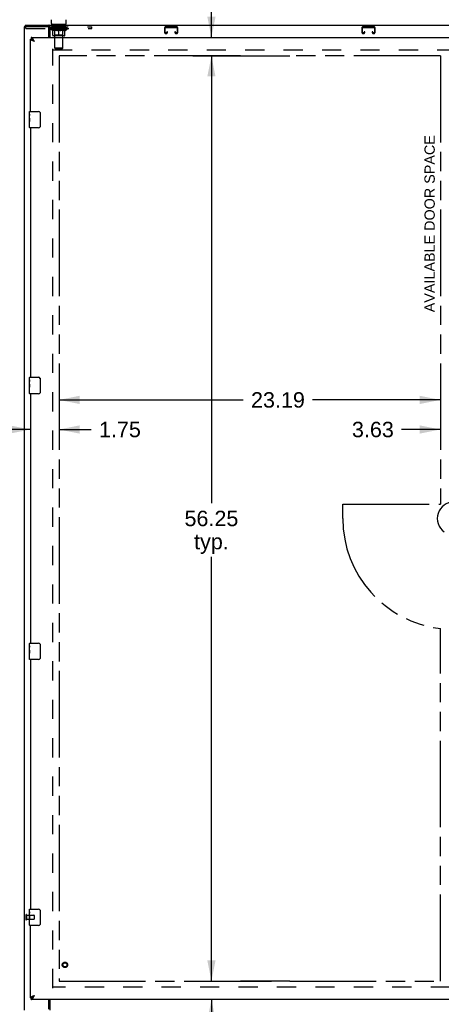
# Model space of a CAD drawing. Header units: inches. Extents: x 0 to 212, y 0 to 138.
# Tile 7 of 33: x 36 to 61, y 46 to 106. Entities that reach past the tile are written whole.
import ezdxf

# ---------------------------------------------------------------- set-up
doc = ezdxf.new("R2010")
doc.units = ezdxf.units.IN
doc.header["$LTSCALE"] = 11.6875
doc.header["$MEASUREMENT"] = 0
doc.linetypes.add('HIDDEN', pattern=[0.2, 0.1, -0.1])
doc.linetypes.add('PHANTOM', pattern=[0.8, 0.45, -0.05, 0.1, -0.05, 0.1, -0.05])
doc.layers.get('0').update_dxf_attribs({"linetype": 'CONTINUOUS'})
for name, color, linetype in [('02___PRT_ALL_AXES', 7, 'CONTINUOUS'), ('AVAILABLE_DOOR_SPACE', 7, 'CONTINUOUS'), ('DEFAULT_2', 8, 'HIDDEN'), ('DIMENSIONS', 7, 'CONTINUOUS')]:
    doc.layers.add(name, color=color, linetype=linetype)
doc.styles.get("Standard").update_dxf_attribs({"font": 'arial.ttf'})
doc.dimstyles.new('DIMSTYLE_1', dxfattribs={"dimtxt": 0.9375, "dimasz": 1.25, "dimexe": 0.09, "dimexo": 0.07, "dimgap": 0.0375, "dimtad": 0, "dimtih": 1, "dimtoh": 1, "dimzin": 4, "dimdsep": 46, "dimtxsty": 'Standard', "dimblk": '_FILLED', "dimblk1": '_FILLED', "dimblk2": '_FILLED', "dimcen": 0.09, "dimazin": 1, "dimtfac": 1, "dimtdec": 3, "dimtofl": 0, "dimtmove": 0, "dimatfit": 3, "dimldrblk": '_FILLED', "dimfxl": 0, "dimtolj": 1, "dimtzin": 4, "dimarcsym": 0})

# ---------------------------------------------------------------- blocks, each defined once
blk = doc.blocks.new('_FILLED')
at = {"color": 0, "linetype": 'ByBlock'}
blk.add_solid([(0, 0), (-1, 0.2), (-1, -0.2)], dxfattribs=at)
blk = doc.blocks.new('*D9')
at = {"layer": 'DIMENSIONS', "color": 2, "linetype": 'Continuous'}
for p, q in [((47.353, 47.553), (47.353, 50.053)), ((46.228, 47.553), (51.004, 47.553)), ((48.478, 46.428), (45.004, 46.428)), ((47.353, 46.428), (47.353, 44.186)), ((47.353, 44.186), (48.447, 44.186))]:
    blk.add_line(p, q, dxfattribs=at)
at = {"layer": 'DIMENSIONS', "color": 2, "linetype": 'Continuous', "xscale": 1.25, "yscale": 1.25, "zscale": 1.25}
for p, rotation in [((47.353, 47.553), 270), ((47.353, 46.428), 90)]:
    blk.add_blockref('_FILLED', p, dxfattribs=dict(at, rotation=rotation))
at = {"layer": 'DIMENSIONS', "color": 2, "linetype": 'Continuous', "insert": (48.915, 44.655), "char_height": 0.9375, "width": 2.54763, "attachment_point": 1, "line_spacing_factor": 0.9}
blk.add_mtext('1.13', dxfattribs=at)
blk = doc.blocks.new('*D13')
at = {"layer": 'DIMENSIONS', "color": 2, "linetype": 'Continuous'}
for p, q in [((47.353, 104.928), (47.353, 107.485)), ((47.353, 107.485), (48.447, 107.485)), ((46.228, 104.928), (50.994, 104.928)), ((46.228, 103.803), (50.994, 103.803)), ((47.353, 103.803), (47.353, 101.303))]:
    blk.add_line(p, q, dxfattribs=at)
at = {"layer": 'DIMENSIONS', "color": 2, "linetype": 'Continuous', "xscale": 1.25, "yscale": 1.25, "zscale": 1.25}
for p, rotation in [((47.353, 104.928), 270), ((47.353, 103.803), 90)]:
    blk.add_blockref('_FILLED', p, dxfattribs=dict(at, rotation=rotation))
at = {"layer": 'DIMENSIONS', "color": 2, "linetype": 'Continuous', "insert": (48.915, 107.954), "char_height": 0.9375, "width": 2.54763, "attachment_point": 1, "line_spacing_factor": 0.9}
blk.add_mtext('1.13', dxfattribs=at)
blk = doc.blocks.new('*D14')
at = {"layer": 'DIMENSIONS', "color": 2, "linetype": 'Continuous'}
for p, q in [((48.478, 103.803), (46.209, 103.803)), ((47.353, 103.803), (47.353, 76.616)), ((47.353, 47.553), (47.353, 73.334)), ((46.228, 47.553), (49.241, 47.553))]:
    blk.add_line(p, q, dxfattribs=at)
at = {"layer": 'DIMENSIONS', "color": 2, "linetype": 'Continuous', "xscale": 1.25, "yscale": 1.25, "zscale": 1.25}
for p, rotation in [((47.353, 103.803), 90), ((47.353, 47.553), 270)]:
    blk.add_blockref('_FILLED', p, dxfattribs=dict(at, rotation=rotation))
at = {"layer": 'DIMENSIONS', "color": 2, "linetype": 'Continuous', "insert": (47.353, 76.147), "char_height": 0.9375, "width": 3.27602, "attachment_point": 2, "line_spacing_factor": 0.9}
blk.add_mtext('56.25\\Ptyp.', dxfattribs=at)
blk = doc.blocks.new('*D15')
at = {"layer": 'DIMENSIONS', "color": 2, "linetype": 'Continuous'}
for p, q in [((38.09, 82.886), (49.292, 82.886)), ((61.277, 82.886), (53.505, 82.886))]:
    blk.add_line(p, q, dxfattribs=at)
at = {"layer": 'DIMENSIONS', "color": 2, "linetype": 'Continuous', "xscale": 1.25, "yscale": 1.25, "zscale": 1.25, "rotation": 180}
blk.add_blockref('_FILLED', (38.09, 82.886), dxfattribs=at)
at = {"layer": 'DIMENSIONS', "color": 2, "linetype": 'Continuous', "xscale": 1.25, "yscale": 1.25, "zscale": 1.25}
blk.add_blockref('_FILLED', (61.277, 82.886), dxfattribs=at)
at = {"layer": 'DIMENSIONS', "color": 2, "linetype": 'Continuous', "insert": (51.398, 83.355), "char_height": 0.9375, "width": 3.27602, "attachment_point": 2, "line_spacing_factor": 0.9}
blk.add_mtext('23.19', dxfattribs=at)
blk = doc.blocks.new('*D16')
at = {"layer": 'DIMENSIONS', "color": 2, "linetype": 'Continuous'}
for p, q in [((36.34, 81.086), (33.84, 81.086)), ((38.09, 81.086), (40.044, 81.086))]:
    blk.add_line(p, q, dxfattribs=at)
at = {"layer": 'DIMENSIONS', "color": 2, "linetype": 'Continuous', "xscale": 1.25, "yscale": 1.25, "zscale": 1.25}
blk.add_blockref('_FILLED', (36.34, 81.086), dxfattribs=at)
at = {"layer": 'DIMENSIONS', "color": 2, "linetype": 'Continuous', "xscale": 1.25, "yscale": 1.25, "zscale": 1.25, "rotation": 180}
blk.add_blockref('_FILLED', (38.09, 81.086), dxfattribs=at)
at = {"layer": 'DIMENSIONS', "color": 2, "linetype": 'Continuous', "insert": (40.513, 81.555), "char_height": 0.9375, "width": 2.54763, "attachment_point": 1, "line_spacing_factor": 0.9}
blk.add_mtext('1.75', dxfattribs=at)
blk = doc.blocks.new('*D17')
at = {"layer": 'DIMENSIONS', "color": 2, "linetype": 'Continuous'}
for p, q in [((61.277, 81.086), (58.916, 81.086)), ((64.902, 81.086), (67.402, 81.086))]:
    blk.add_line(p, q, dxfattribs=at)
at = {"layer": 'DIMENSIONS', "color": 2, "linetype": 'Continuous', "xscale": 1.25, "yscale": 1.25, "zscale": 1.25}
blk.add_blockref('_FILLED', (61.277, 81.086), dxfattribs=at)
at = {"layer": 'DIMENSIONS', "color": 2, "linetype": 'Continuous', "xscale": 1.25, "yscale": 1.25, "zscale": 1.25, "rotation": 180}
blk.add_blockref('_FILLED', (64.902, 81.086), dxfattribs=at)
at = {"layer": 'DIMENSIONS', "color": 2, "linetype": 'Continuous', "insert": (58.447, 81.555), "char_height": 0.9375, "width": 2.54763, "attachment_point": 3, "line_spacing_factor": 0.9}
blk.add_mtext('3.63', dxfattribs=at)

msp = doc.modelspace()

# ---------------------------------------------------------------- linework, layer by layer
at = {"color": 7, "linetype": 'Continuous'}
for p, q in [((37.617, 105.768), (37.617, 106.004)), ((38.521, 105.768), (38.521, 106.004)), ((36.017, 105.678), (36.017, 105.574)), ((36.017, 105.678), (96.913, 105.678)), ((37.464, 105.47), (37.517, 105.47)), ((37.472, 105.574), (37.472, 105.678)), ((37.517, 105.581), (37.517, 104.928)), ((37.631, 105.708), (37.631, 105.678)), ((38.506, 105.708), (37.631, 105.708)), ((38.506, 105.708), (38.506, 105.678)), ((36.34, 104.824), (36.382, 104.824)), ((36.382, 104.928), (36.382, 104.824)), ((36.447, 104.807), (36.444, 104.808)), ((36.547, 104.724), (36.54, 104.731)), ((36.553, 104.717), (36.547, 104.724)), ((36.56, 104.71), (36.553, 104.717)), ((36.562, 104.697), (36.554, 104.703)), ((36.57, 104.7), (36.56, 104.71)), ((36.57, 104.692), (36.562, 104.697)), ((36.586, 104.682), (36.57, 104.7)), ((36.586, 104.682), (36.57, 104.692)), ((36.28, 100.267), (36.28, 100.413)), ((36.28, 100.01), (36.28, 100.043)), ((36.295, 100.428), (36.835, 100.428)), ((36.935, 100.328), (36.935, 99.528)), ((36.28, 99.813), (36.28, 99.844)), ((36.28, 99.443), (36.28, 99.582)), ((36.835, 99.428), (36.295, 99.428)), ((36.28, 84.101), (36.28, 84.246)), ((36.28, 83.843), (36.28, 83.877)), ((36.295, 84.261), (36.835, 84.261)), ((36.935, 84.161), (36.935, 83.361)), ((36.28, 83.646), (36.28, 83.677)), ((36.28, 83.276), (36.28, 83.416)), ((36.835, 83.261), (36.295, 83.261)), ((36.28, 67.934), (36.28, 68.08)), ((36.28, 67.676), (36.28, 67.71)), ((36.295, 68.095), (36.835, 68.095)), ((36.935, 67.995), (36.935, 67.195)), ((36.28, 67.479), (36.28, 67.511)), ((36.28, 67.11), (36.28, 67.249)), ((36.835, 67.095), (36.295, 67.095)), ((36.28, 51.767), (36.28, 51.913)), ((36.28, 51.51), (36.28, 51.543)), ((36.295, 51.928), (36.835, 51.928)), ((36.935, 51.828), (36.935, 51.028)), ((36.28, 51.313), (36.28, 51.344)), ((36.28, 50.943), (36.28, 51.082)), ((36.835, 50.928), (36.295, 50.928)), ((36.34, 46.532), (36.382, 46.532)), ((36.382, 46.428), (36.382, 46.532)), ((36.444, 46.548), (36.447, 46.549)), ((36.542, 46.646), (36.55, 46.651)), ((36.547, 46.632), (36.553, 46.639)), ((36.55, 46.651), (36.558, 46.656)), ((36.553, 46.639), (36.56, 46.646)), ((36.558, 46.656), (36.566, 46.661)), ((36.56, 46.646), (36.57, 46.657)), ((36.566, 46.661), (36.578, 46.669)), ((36.57, 46.657), (36.586, 46.675)), ((36.578, 46.669), (36.586, 46.675)), ((37.517, 46.428), (37.517, 45.775))]:
    msp.add_line(p, q, dxfattribs=at)
at = {"color": 3, "linetype": 'Continuous'}
for p, q in [((35.965, 105.574), (35.965, 45.782)), ((37.472, 105.574), (35.965, 105.574)), ((37.464, 104.928), (37.464, 105.514)), ((36.34, 100.428), (36.34, 104.824)), ((36.382, 104.928), (64.86, 104.928)), ((36.509, 104.71), (36.498, 104.715)), ((36.521, 104.706), (36.509, 104.71)), ((36.532, 104.702), (36.521, 104.706)), ((36.544, 104.697), (36.532, 104.702)), ((36.562, 104.69), (36.544, 104.697)), ((36.563, 104.725), (36.557, 104.737)), ((36.586, 104.682), (36.562, 104.69)), ((36.573, 104.706), (36.563, 104.725)), ((36.586, 104.682), (36.573, 104.706)), ((36.34, 99.428), (36.34, 84.261)), ((36.34, 83.261), (36.34, 68.095)), ((36.34, 67.095), (36.34, 51.928)), ((36.34, 46.532), (36.34, 50.928)), ((64.86, 46.428), (36.382, 46.428)), ((36.503, 46.643), (36.515, 46.648)), ((36.515, 46.648), (36.527, 46.652)), ((36.527, 46.652), (36.538, 46.657)), ((36.538, 46.657), (36.55, 46.661)), ((36.55, 46.661), (36.568, 46.668)), ((36.557, 46.619), (36.563, 46.631)), ((36.563, 46.631), (36.57, 46.643)), ((36.568, 46.668), (36.586, 46.675)), ((36.57, 46.643), (36.586, 46.675)), ((37.464, 45.842), (37.464, 46.428))]:
    msp.add_line(p, q, dxfattribs=at)
at = {"color": 7, "linetype": 'Continuous'}
for points in [[(37.503, 105.627), (37.502, 105.632), (37.501, 105.638), (37.5, 105.643), (37.498, 105.647), (37.497, 105.652), (37.495, 105.656), (37.494, 105.66), (37.492, 105.664), (37.49, 105.667), (37.488, 105.67), (37.486, 105.672), (37.484, 105.674), (37.481, 105.676), (37.479, 105.677), (37.476, 105.678), (37.474, 105.678), (37.472, 105.678)], [(37.517, 105.581), (37.516, 105.583), (37.515, 105.586), (37.513, 105.589), (37.512, 105.593), (37.511, 105.598), (37.509, 105.602), (37.508, 105.607), (37.507, 105.612), (37.506, 105.617), (37.503, 105.627)], [(36.444, 104.808), (36.441, 104.809), (36.438, 104.811), (36.435, 104.813), (36.431, 104.814), (36.428, 104.815), (36.425, 104.816), (36.422, 104.818), (36.418, 104.819), (36.415, 104.82), (36.412, 104.82), (36.408, 104.821), (36.405, 104.822), (36.402, 104.822), (36.398, 104.823), (36.395, 104.823), (36.392, 104.824), (36.389, 104.824), (36.385, 104.824), (36.382, 104.824)], [(36.54, 104.731), (36.537, 104.734), (36.534, 104.738), (36.53, 104.741), (36.527, 104.744), (36.524, 104.748), (36.52, 104.751), (36.517, 104.754), (36.514, 104.757), (36.511, 104.76), (36.507, 104.763), (36.504, 104.766), (36.501, 104.769), (36.497, 104.772), (36.494, 104.774), (36.491, 104.777), (36.488, 104.78), (36.484, 104.782), (36.481, 104.785), (36.478, 104.787), (36.474, 104.79), (36.471, 104.792), (36.468, 104.794), (36.464, 104.796), (36.461, 104.799), (36.458, 104.801), (36.455, 104.802), (36.451, 104.804), (36.448, 104.806), (36.447, 104.807)], [(36.554, 104.703), (36.546, 104.708), (36.542, 104.711), (36.538, 104.713), (36.534, 104.716), (36.53, 104.718), (36.526, 104.721), (36.523, 104.724), (36.519, 104.726), (36.515, 104.729), (36.512, 104.732), (36.508, 104.734), (36.505, 104.737), (36.501, 104.74), (36.498, 104.742), (36.495, 104.745), (36.492, 104.748), (36.489, 104.75), (36.486, 104.753), (36.483, 104.755), (36.48, 104.758), (36.477, 104.761), (36.475, 104.763), (36.472, 104.766), (36.47, 104.769), (36.467, 104.771), (36.465, 104.774), (36.463, 104.777), (36.461, 104.779), (36.459, 104.782), (36.457, 104.784), (36.456, 104.787), (36.454, 104.79), (36.453, 104.792), (36.451, 104.795), (36.45, 104.798), (36.449, 104.8), (36.448, 104.803), (36.447, 104.806), (36.447, 104.807)], [(36.928, 100.364), (36.93, 100.359), (36.932, 100.353), (36.933, 100.347), (36.934, 100.341), (36.935, 100.334), (36.935, 100.328)], [(36.935, 99.528), (36.935, 99.522), (36.934, 99.516), (36.933, 99.509), (36.932, 99.503), (36.93, 99.498), (36.928, 99.492)], [(36.928, 84.198), (36.93, 84.192), (36.932, 84.186), (36.933, 84.18), (36.934, 84.174), (36.935, 84.168), (36.935, 84.161)], [(36.935, 83.361), (36.935, 83.355), (36.934, 83.349), (36.933, 83.343), (36.932, 83.337), (36.93, 83.331), (36.928, 83.325)], [(36.928, 68.031), (36.93, 68.025), (36.932, 68.019), (36.933, 68.013), (36.934, 68.007), (36.935, 68.001), (36.935, 67.995)], [(36.935, 67.195), (36.935, 67.188), (36.934, 67.182), (36.933, 67.176), (36.932, 67.17), (36.93, 67.164), (36.928, 67.159)], [(36.928, 51.864), (36.93, 51.859), (36.932, 51.853), (36.933, 51.847), (36.934, 51.841), (36.935, 51.834), (36.935, 51.828)], [(36.935, 51.028), (36.935, 51.022), (36.934, 51.016), (36.933, 51.009), (36.932, 51.003), (36.93, 50.998), (36.928, 50.992)], [(36.382, 46.532), (36.385, 46.532), (36.389, 46.532), (36.392, 46.532), (36.395, 46.533), (36.398, 46.533), (36.402, 46.534), (36.405, 46.534), (36.408, 46.535), (36.412, 46.536), (36.415, 46.537), (36.418, 46.538), (36.422, 46.539), (36.425, 46.54), (36.428, 46.541), (36.431, 46.542), (36.435, 46.544), (36.438, 46.545), (36.441, 46.547), (36.444, 46.548)], [(36.447, 46.549), (36.447, 46.551), (36.448, 46.553), (36.449, 46.556), (36.45, 46.558), (36.451, 46.561), (36.453, 46.564), (36.454, 46.566), (36.456, 46.569), (36.457, 46.572), (36.459, 46.574), (36.461, 46.577), (36.463, 46.58), (36.465, 46.582), (36.467, 46.585), (36.47, 46.587), (36.472, 46.59), (36.475, 46.593), (36.477, 46.595), (36.48, 46.598), (36.483, 46.601), (36.486, 46.603), (36.489, 46.606), (36.492, 46.609), (36.495, 46.611), (36.498, 46.614), (36.501, 46.616), (36.505, 46.619), (36.508, 46.622), (36.512, 46.624), (36.515, 46.627), (36.519, 46.63), (36.523, 46.632), (36.526, 46.635), (36.53, 46.638), (36.534, 46.64), (36.538, 46.643), (36.542, 46.646)], [(36.447, 46.549), (36.448, 46.55), (36.451, 46.552), (36.455, 46.554), (36.458, 46.556), (36.461, 46.558), (36.464, 46.56), (36.468, 46.562), (36.471, 46.564), (36.474, 46.566), (36.478, 46.569), (36.481, 46.571), (36.484, 46.574), (36.488, 46.576), (36.491, 46.579), (36.494, 46.582), (36.497, 46.585), (36.501, 46.587), (36.504, 46.59), (36.507, 46.593), (36.511, 46.596), (36.514, 46.599), (36.517, 46.602), (36.52, 46.605), (36.524, 46.609), (36.527, 46.612), (36.53, 46.615), (36.534, 46.618), (36.537, 46.622), (36.54, 46.625), (36.547, 46.632)]]:
    msp.add_lwpolyline(points, dxfattribs=at)
at = {"color": 3, "linetype": 'Continuous'}
for points in [[(37.488, 105.555), (37.487, 105.558), (37.486, 105.561), (37.485, 105.563), (37.483, 105.565), (37.482, 105.567), (37.481, 105.569), (37.479, 105.571), (37.478, 105.572), (37.476, 105.573), (37.475, 105.574), (37.473, 105.574), (37.472, 105.574)], [(37.517, 105.518), (37.515, 105.519), (37.513, 105.519), (37.511, 105.52), (37.509, 105.521), (37.507, 105.523), (37.505, 105.524), (37.503, 105.526), (37.501, 105.528), (37.499, 105.53), (37.498, 105.533), (37.497, 105.535), (37.495, 105.538), (37.494, 105.541), (37.493, 105.544), (37.491, 105.547), (37.49, 105.55), (37.488, 105.555)], [(36.445, 104.737), (36.44, 104.739), (36.435, 104.742), (36.43, 104.744), (36.425, 104.746), (36.421, 104.748), (36.416, 104.751), (36.412, 104.753), (36.408, 104.755), (36.404, 104.757), (36.4, 104.759), (36.396, 104.762), (36.392, 104.764), (36.388, 104.766), (36.385, 104.768), (36.382, 104.771), (36.378, 104.773), (36.375, 104.775), (36.372, 104.777), (36.369, 104.78), (36.366, 104.782), (36.364, 104.784), (36.361, 104.786), (36.359, 104.788), (36.356, 104.791), (36.354, 104.793), (36.352, 104.795), (36.351, 104.797), (36.349, 104.8), (36.347, 104.802), (36.346, 104.804), (36.345, 104.806), (36.344, 104.808), (36.343, 104.811), (36.342, 104.813), (36.341, 104.815), (36.341, 104.817), (36.34, 104.82), (36.34, 104.822), (36.34, 104.824)], [(36.507, 104.822), (36.504, 104.827), (36.501, 104.832), (36.497, 104.837), (36.494, 104.842), (36.491, 104.847), (36.488, 104.851), (36.484, 104.856), (36.481, 104.86), (36.478, 104.864), (36.474, 104.869), (36.471, 104.873), (36.468, 104.876), (36.464, 104.88), (36.461, 104.884), (36.458, 104.887), (36.455, 104.891), (36.451, 104.894), (36.448, 104.897), (36.445, 104.9), (36.441, 104.903), (36.438, 104.906), (36.435, 104.908), (36.431, 104.91), (36.428, 104.913), (36.425, 104.915), (36.422, 104.917), (36.418, 104.919), (36.415, 104.92), (36.412, 104.922), (36.408, 104.923), (36.405, 104.924), (36.402, 104.925), (36.398, 104.926), (36.395, 104.927), (36.392, 104.927), (36.389, 104.928), (36.385, 104.928), (36.382, 104.928)], [(36.547, 104.755), (36.544, 104.761), (36.54, 104.767), (36.537, 104.773), (36.534, 104.779), (36.53, 104.784), (36.527, 104.79), (36.524, 104.796), (36.52, 104.801), (36.517, 104.807), (36.514, 104.812), (36.511, 104.817), (36.507, 104.822)], [(36.498, 104.715), (36.487, 104.719), (36.481, 104.722), (36.476, 104.724), (36.47, 104.726), (36.465, 104.728), (36.46, 104.731), (36.455, 104.733), (36.45, 104.735), (36.445, 104.737)], [(36.557, 104.737), (36.553, 104.743), (36.547, 104.755)], [(36.34, 46.532), (36.34, 46.534), (36.34, 46.537), (36.341, 46.539), (36.341, 46.541), (36.342, 46.543), (36.343, 46.545), (36.344, 46.548), (36.345, 46.55), (36.346, 46.552), (36.347, 46.554), (36.349, 46.557), (36.351, 46.559), (36.352, 46.561), (36.354, 46.563), (36.356, 46.565), (36.359, 46.568), (36.361, 46.57), (36.364, 46.572), (36.366, 46.574), (36.369, 46.577), (36.372, 46.579), (36.375, 46.581), (36.378, 46.583), (36.382, 46.585), (36.385, 46.588), (36.388, 46.59), (36.392, 46.592), (36.396, 46.594), (36.4, 46.597), (36.404, 46.599), (36.408, 46.601), (36.412, 46.603), (36.416, 46.606), (36.421, 46.608), (36.425, 46.61), (36.43, 46.612), (36.435, 46.614), (36.44, 46.617)], [(36.382, 46.428), (36.385, 46.428), (36.389, 46.428), (36.392, 46.429), (36.395, 46.429), (36.398, 46.43), (36.402, 46.431), (36.405, 46.432), (36.408, 46.433), (36.412, 46.434), (36.415, 46.436), (36.418, 46.438), (36.422, 46.439), (36.425, 46.441), (36.428, 46.443), (36.431, 46.446), (36.435, 46.448), (36.438, 46.451), (36.441, 46.453), (36.445, 46.456), (36.448, 46.459), (36.451, 46.462), (36.455, 46.465), (36.458, 46.469), (36.461, 46.472), (36.464, 46.476), (36.468, 46.48), (36.471, 46.484), (36.474, 46.488), (36.478, 46.492), (36.481, 46.496), (36.484, 46.5), (36.488, 46.505), (36.491, 46.509), (36.494, 46.514), (36.497, 46.519), (36.501, 46.524), (36.504, 46.529)], [(36.44, 46.617), (36.445, 46.619), (36.45, 46.621), (36.455, 46.623), (36.46, 46.626), (36.465, 46.628), (36.47, 46.63), (36.476, 46.632), (36.481, 46.634), (36.487, 46.637)], [(36.487, 46.637), (36.498, 46.641), (36.503, 46.643)], [(36.504, 46.529), (36.507, 46.534), (36.511, 46.539), (36.514, 46.544), (36.517, 46.55), (36.52, 46.555), (36.524, 46.56), (36.527, 46.566), (36.53, 46.572), (36.534, 46.577), (36.537, 46.583), (36.54, 46.589), (36.544, 46.595), (36.547, 46.601), (36.55, 46.607), (36.557, 46.619)]]:
    msp.add_lwpolyline(points, dxfattribs=at)
msp.add_arc((37.404, 105.514), 0.06, 0, 90, dxfattribs=at)
at = {"color": 7, "linetype": 'Continuous'}
for centre, radius, start, end in [((37.677, 105.768), 0.06, 180, 270), ((38.461, 105.768), 0.06, 270, 360), ((36.295, 100.413), 0.015, 90, 180), ((36.835, 100.328), 0.1, 21.19986, 90), ((36.295, 99.443), 0.015, 180, 270), ((36.835, 99.528), 0.1, 270, 338.79459), ((36.295, 84.246), 0.015, 90, 180), ((36.835, 84.161), 0.1, 21.19986, 90), ((36.295, 83.276), 0.015, 180, 270), ((36.835, 83.361), 0.1, 270, 338.79459), ((62.09, 75.678), 1.004, 305.50661, 234.49339), ((36.295, 68.08), 0.015, 90, 180), ((36.835, 67.995), 0.1, 21.19986, 90), ((36.295, 67.11), 0.015, 180, 270), ((36.835, 67.195), 0.1, 270, 338.79459), ((36.295, 51.913), 0.015, 90, 180), ((36.835, 51.828), 0.1, 21.19986, 90), ((36.295, 50.943), 0.015, 180, 270), ((36.835, 51.028), 0.1, 270, 338.79459)]:
    msp.add_arc(centre, radius, start, end, dxfattribs=at)
at = {"layer": '02___PRT_ALL_AXES', "color": 8, "linetype": 'HIDDEN'}
for p, q in [((37.631, 105.47), (37.631, 105.574)), ((38.506, 105.574), (37.631, 105.574)), ((38.506, 105.47), (37.631, 105.47)), ((38.506, 105.47), (38.506, 105.574)), ((36.112, 51.552), (36.112, 51.304)), ((36.112, 51.552), (36.559, 51.552)), ((36.112, 51.304), (36.559, 51.304))]:
    msp.add_line(p, q, dxfattribs=at)
at = {"layer": '02___PRT_ALL_AXES', "color": 7, "linetype": 'Continuous'}
for p, q in [((36.28, 100.267), (36.28, 100.413)), ((36.28, 100.01), (36.28, 100.267)), ((36.286, 100.211), (36.28, 100.211)), ((36.28, 100.043), (36.287, 100.043)), ((36.28, 99.443), (36.28, 100.007)), ((36.282, 99.98), (36.28, 99.98)), ((36.281, 99.982), (36.283, 99.96)), ((36.287, 100.043), (36.287, 100.18)), ((36.28, 99.849), (36.286, 99.849)), ((36.28, 99.813), (36.287, 99.813)), ((36.28, 99.75), (36.287, 99.75)), ((36.28, 99.582), (36.287, 99.582)), ((36.287, 99.582), (36.287, 99.813)), ((36.28, 84.101), (36.28, 84.246)), ((36.28, 83.843), (36.28, 84.1)), ((36.286, 84.044), (36.28, 84.044)), ((36.28, 83.877), (36.287, 83.877)), ((36.28, 83.276), (36.28, 83.84)), ((36.281, 83.816), (36.283, 83.794)), ((36.287, 83.877), (36.287, 84.013)), ((36.282, 83.814), (36.28, 83.814)), ((36.28, 83.682), (36.286, 83.682)), ((36.28, 83.646), (36.287, 83.646)), ((36.28, 83.583), (36.287, 83.583)), ((36.28, 83.416), (36.287, 83.416)), ((36.287, 83.416), (36.287, 83.646)), ((36.28, 67.934), (36.28, 68.08)), ((36.28, 67.676), (36.28, 67.933)), ((36.286, 67.878), (36.28, 67.878)), ((36.28, 67.71), (36.287, 67.71)), ((36.28, 67.11), (36.28, 67.674)), ((36.287, 67.71), (36.287, 67.846)), ((36.282, 67.647), (36.28, 67.647)), ((36.28, 67.515), (36.286, 67.515)), ((36.28, 67.479), (36.287, 67.479)), ((36.28, 67.416), (36.287, 67.416)), ((36.28, 67.249), (36.287, 67.249)), ((36.281, 67.649), (36.283, 67.627)), ((36.287, 67.249), (36.287, 67.479)), ((36.28, 51.767), (36.28, 51.913)), ((36.28, 51.51), (36.28, 51.767)), ((36.286, 51.711), (36.28, 51.711)), ((36.28, 51.543), (36.287, 51.543)), ((36.28, 50.943), (36.28, 51.507)), ((36.287, 51.543), (36.287, 51.68)), ((36.282, 51.48), (36.28, 51.48)), ((36.28, 51.349), (36.286, 51.349)), ((36.28, 51.313), (36.287, 51.313)), ((36.28, 51.25), (36.287, 51.25)), ((36.28, 51.082), (36.287, 51.082)), ((36.281, 51.482), (36.283, 51.46)), ((36.287, 51.082), (36.287, 51.313))]:
    msp.add_line(p, q, dxfattribs=at)
for points in [[(36.28, 100.267), (36.28, 100.264), (36.28, 100.259), (36.281, 100.254), (36.283, 100.24)], [(36.28, 100.01), (36.28, 100.001), (36.281, 99.992), (36.281, 99.982)], [(36.283, 100.24), (36.284, 100.233), (36.284, 100.225), (36.285, 100.216)], [(36.285, 100.216), (36.286, 100.207), (36.286, 100.198), (36.287, 100.189), (36.287, 100.18)], [(36.283, 99.96), (36.284, 99.949), (36.285, 99.937), (36.286, 99.924), (36.286, 99.912), (36.287, 99.899), (36.287, 99.886), (36.287, 99.873), (36.286, 99.86), (36.286, 99.848), (36.285, 99.836), (36.284, 99.824)], [(36.28, 84.101), (36.28, 84.097), (36.28, 84.092), (36.281, 84.087), (36.283, 84.074)], [(36.28, 83.843), (36.28, 83.835), (36.281, 83.826), (36.281, 83.816)], [(36.283, 84.074), (36.284, 84.066), (36.284, 84.058), (36.285, 84.049)], [(36.285, 84.049), (36.286, 84.041), (36.286, 84.031), (36.287, 84.022), (36.287, 84.013)], [(36.283, 83.794), (36.284, 83.782), (36.285, 83.77), (36.286, 83.758), (36.286, 83.745), (36.287, 83.732), (36.287, 83.719), (36.287, 83.707), (36.286, 83.694), (36.286, 83.681), (36.285, 83.669), (36.284, 83.657)], [(36.28, 67.934), (36.28, 67.93), (36.28, 67.926), (36.281, 67.92), (36.283, 67.907)], [(36.28, 67.676), (36.28, 67.668), (36.281, 67.659), (36.281, 67.649)], [(36.283, 67.907), (36.284, 67.899), (36.284, 67.891), (36.285, 67.883)], [(36.285, 67.883), (36.286, 67.874), (36.286, 67.865), (36.287, 67.856), (36.287, 67.846)], [(36.283, 67.627), (36.284, 67.615), (36.285, 67.603), (36.286, 67.591), (36.286, 67.578), (36.287, 67.566), (36.287, 67.553), (36.287, 67.54), (36.286, 67.527), (36.286, 67.515), (36.285, 67.502), (36.284, 67.49)], [(36.28, 51.767), (36.28, 51.764), (36.28, 51.759), (36.281, 51.754), (36.283, 51.74)], [(36.28, 51.51), (36.28, 51.501), (36.281, 51.492), (36.281, 51.482)], [(36.283, 51.74), (36.284, 51.733), (36.284, 51.725), (36.285, 51.716)], [(36.285, 51.716), (36.286, 51.707), (36.286, 51.698), (36.287, 51.689), (36.287, 51.68)], [(36.283, 51.46), (36.284, 51.449), (36.285, 51.437), (36.286, 51.424), (36.286, 51.412), (36.287, 51.399), (36.287, 51.386), (36.287, 51.373), (36.286, 51.36), (36.286, 51.348), (36.285, 51.336), (36.284, 51.324)]]:
    msp.add_lwpolyline(points, dxfattribs=at)
at = {"layer": '02___PRT_ALL_AXES', "color": 8, "linetype": 'HIDDEN'}
msp.add_circle((38.444, 48.532), 0.124, dxfattribs=at)
at = {"layer": '02___PRT_ALL_AXES', "color": 7, "linetype": 'Continuous'}
for centre, start_param, end_param in [((36.543, 99.844), -3.141593, -2.961605), ((36.543, 83.677), 3.141593, 3.321581), ((36.543, 67.511), -3.141593, -2.961605), ((36.543, 51.344), -3.141593, -2.961605)]:
    msp.add_ellipse(centre, major_axis=(0.263, 0), ratio=0.432808, start_param=start_param, end_param=end_param, dxfattribs=at)
at = {"layer": 'AVAILABLE_DOOR_SPACE', "color": 4, "linetype": 'PHANTOM'}
for p, q in [((38.09, 103.803), (38.09, 47.553)), ((49.121, 103.803), (38.09, 103.803)), ((49.121, 103.803), (49.121, 103.801)), ((49.121, 103.801), (52.121, 103.801)), ((52.121, 103.801), (52.121, 103.803)), ((61.277, 103.803), (52.121, 103.803)), ((61.277, 103.803), (61.277, 76.553)), ((55.34, 75.678), (55.34, 76.553)), ((55.34, 76.553), (61.277, 76.553)), ((61.277, 47.553), (61.277, 68.977)), ((38.09, 47.553), (49.121, 47.553)), ((49.121, 47.555), (52.121, 47.555)), ((49.121, 47.553), (49.121, 47.555)), ((52.121, 47.555), (52.121, 47.553)), ((52.121, 47.553), (61.277, 47.553))]:
    msp.add_line(p, q, dxfattribs=at)
msp.add_arc((62.09, 75.678), 6.75, 180, 263.08652, dxfattribs=at)
at = {"layer": 'DEFAULT_2', "color": 8, "linetype": 'HIDDEN'}
for p, q in [((36.069, 105.47), (36.069, 105.574)), ((36.069, 105.47), (37.464, 105.47)), ((37.472, 105.574), (40.069, 105.574)), ((37.517, 105.47), (40.069, 105.47)), ((37.563, 105.433), (37.563, 105.47)), ((37.69, 105.344), (37.563, 105.433)), ((38.575, 105.433), (37.563, 105.433)), ((37.57, 105.465), (37.57, 105.47)), ((37.577, 105.462), (37.577, 105.465)), ((37.577, 105.462), (38.561, 105.462)), ((37.584, 105.462), (37.584, 105.465)), ((37.585, 105.462), (37.585, 105.465)), ((37.593, 105.465), (37.593, 105.47)), ((37.606, 105.462), (37.606, 105.465)), ((37.608, 105.462), (37.608, 105.465)), ((37.631, 105.465), (37.631, 105.47)), ((37.642, 105.462), (37.642, 105.465)), ((37.644, 105.462), (37.644, 105.465)), ((37.808, 105.465), (37.647, 105.465)), ((37.681, 105.465), (37.681, 105.47)), ((37.682, 105.462), (37.682, 105.465)), ((37.683, 105.462), (37.683, 105.465)), ((37.685, 105.462), (37.685, 105.465)), ((37.691, 105.462), (37.691, 105.465)), ((37.691, 105.462), (37.691, 105.465)), ((37.694, 105.462), (37.694, 105.465)), ((37.696, 105.462), (37.696, 105.465)), ((37.698, 105.053), (37.698, 105.378)), ((37.7, 105.462), (37.7, 105.465)), ((37.711, 105.462), (37.711, 105.465)), ((37.726, 105.462), (37.726, 105.467)), ((37.726, 105.462), (37.726, 105.465)), ((37.742, 105.462), (37.742, 105.465)), ((37.744, 105.465), (37.744, 105.47)), ((37.751, 105.462), (37.751, 105.465)), ((37.755, 105.462), (37.755, 105.465)), ((37.762, 105.462), (37.762, 105.465)), ((37.771, 105.462), (37.771, 105.468)), ((37.783, 105.462), (37.783, 105.465)), ((37.786, 105.462), (37.786, 105.465)), ((37.808, 105.462), (37.808, 105.465)), ((37.861, 105.465), (37.812, 105.465)), ((37.816, 105.465), (37.816, 105.47)), ((37.819, 105.708), (37.819, 105.678)), ((37.819, 105.056), (37.819, 105.43)), ((37.82, 104.268), (37.82, 105.678)), ((37.821, 105.462), (37.821, 105.465)), ((37.825, 105.462), (37.825, 105.465)), ((37.83, 105.462), (37.83, 105.469)), ((37.833, 105.462), (37.833, 105.465)), ((37.842, 105.462), (37.842, 105.465)), ((37.861, 105.462), (37.861, 105.465)), ((37.921, 105.465), (37.874, 105.465)), ((37.89, 105.462), (37.89, 105.465)), ((37.896, 105.465), (37.896, 105.47)), ((37.899, 105.462), (37.899, 105.465)), ((37.901, 105.462), (37.901, 105.469)), ((37.903, 105.462), (37.903, 105.465)), ((37.909, 105.462), (37.909, 105.465)), ((37.921, 105.462), (37.921, 105.465)), ((37.985, 105.465), (37.942, 105.465)), ((37.952, 105.462), (37.952, 105.465)), ((37.977, 105.465), (38.069, 105.47)), ((37.981, 105.465), (37.981, 105.47)), ((37.981, 105.465), (37.981, 105.47)), ((37.981, 105.47), (37.981, 105.47)), ((37.981, 105.462), (37.981, 105.465)), ((37.985, 105.462), (37.985, 105.465)), ((37.985, 105.462), (37.985, 105.465)), ((37.986, 105.462), (37.986, 105.465)), ((38.052, 105.465), (38.014, 105.465)), ((38.018, 105.462), (38.018, 105.465)), ((38.052, 105.462), (38.052, 105.465)), ((38.067, 105.465), (38.067, 105.465)), ((38.067, 105.462), (38.067, 105.465)), ((38.067, 105.462), (38.067, 105.465)), ((38.069, 105.465), (38.069, 105.47)), ((38.069, 105.024), (38.069, 105.378)), ((38.071, 105.462), (38.071, 105.465)), ((38.071, 105.462), (38.071, 105.465)), ((38.071, 105.465), (38.071, 105.465)), ((38.073, 105.465), (38.124, 105.465)), ((38.086, 105.462), (38.086, 105.465)), ((38.098, 105.465), (38.098, 105.468)), ((38.098, 105.468), (38.16, 105.465)), ((38.115, 105.465), (38.115, 105.467)), ((38.12, 105.462), (38.12, 105.465)), ((38.152, 105.462), (38.152, 105.465)), ((38.152, 105.462), (38.152, 105.465)), ((38.153, 105.462), (38.153, 105.465)), ((38.153, 105.465), (38.196, 105.465)), ((38.156, 105.465), (38.156, 105.47)), ((38.156, 105.47), (38.157, 105.47)), ((38.156, 105.462), (38.156, 105.465)), ((38.157, 105.465), (38.157, 105.47)), ((38.186, 105.462), (38.186, 105.465)), ((38.217, 105.462), (38.217, 105.465)), ((38.217, 105.465), (38.264, 105.465)), ((38.229, 105.462), (38.229, 105.465)), ((38.235, 105.462), (38.235, 105.465)), ((38.237, 105.462), (38.237, 105.469)), ((38.239, 105.462), (38.239, 105.465)), ((38.242, 105.465), (38.242, 105.47)), ((38.248, 105.462), (38.248, 105.465)), ((38.277, 105.462), (38.277, 105.465)), ((38.277, 105.465), (38.326, 105.465)), ((38.296, 105.462), (38.296, 105.465)), ((38.305, 105.462), (38.305, 105.465)), ((38.308, 105.462), (38.308, 105.469)), ((38.313, 105.462), (38.313, 105.465)), ((38.317, 105.462), (38.317, 105.465)), ((38.318, 104.268), (38.318, 105.678)), ((38.319, 105.708), (38.319, 105.678)), ((38.319, 105.056), (38.319, 105.43)), ((38.322, 105.465), (38.322, 105.47)), ((38.33, 105.462), (38.33, 105.465)), ((38.33, 105.465), (38.491, 105.465)), ((38.352, 105.462), (38.352, 105.465)), ((38.354, 105.462), (38.354, 105.465)), ((38.367, 105.462), (38.367, 105.468)), ((38.376, 105.462), (38.376, 105.465)), ((38.383, 105.462), (38.383, 105.465)), ((38.387, 105.462), (38.387, 105.465)), ((38.394, 105.465), (38.394, 105.47)), ((38.396, 105.462), (38.396, 105.465)), ((38.412, 105.462), (38.412, 105.467)), ((38.412, 105.462), (38.412, 105.465)), ((38.427, 105.462), (38.427, 105.465)), ((38.438, 105.462), (38.438, 105.465)), ((38.439, 105.053), (38.439, 105.378)), ((38.441, 105.462), (38.441, 105.465)), ((38.444, 105.462), (38.444, 105.465)), ((38.447, 105.462), (38.447, 105.465)), ((38.447, 105.462), (38.447, 105.465)), ((38.448, 105.344), (38.575, 105.433)), ((38.453, 105.462), (38.453, 105.465)), ((38.455, 105.462), (38.455, 105.465)), ((38.456, 105.462), (38.456, 105.465)), ((38.457, 105.465), (38.457, 105.47)), ((38.494, 105.462), (38.494, 105.465)), ((38.496, 105.462), (38.496, 105.465)), ((38.507, 105.465), (38.507, 105.47)), ((38.53, 105.462), (38.53, 105.465)), ((38.532, 105.462), (38.532, 105.465)), ((38.545, 105.465), (38.545, 105.47)), ((38.553, 105.462), (38.553, 105.465)), ((38.553, 105.462), (38.553, 105.465)), ((38.561, 105.462), (38.561, 105.465)), ((38.567, 105.465), (38.567, 105.47)), ((38.575, 105.433), (38.575, 105.47)), ((40.069, 105.47), (40.069, 105.574)), ((44.496, 105.494), (44.496, 105.248)), ((44.536, 105.248), (44.536, 105.494)), ((45.229, 105.574), (44.576, 105.574)), ((44.576, 105.534), (45.229, 105.534)), ((45.269, 105.494), (45.269, 105.248)), ((45.309, 105.248), (45.309, 105.494)), ((56.496, 105.494), (56.496, 105.248)), ((56.536, 105.248), (56.536, 105.494)), ((57.229, 105.574), (56.576, 105.574)), ((56.576, 105.534), (57.229, 105.534)), ((57.269, 105.494), (57.269, 105.248)), ((57.309, 105.248), (57.309, 105.494)), ((37.69, 105.344), (37.698, 105.344)), ((38.41, 105.024), (37.728, 105.024)), ((37.819, 105.056), (37.787, 105.024)), ((37.956, 105.344), (37.812, 105.344)), ((38.319, 105.056), (37.819, 105.056)), ((38.326, 105.344), (38.182, 105.344)), ((38.319, 105.056), (38.351, 105.024)), ((38.439, 105.344), (38.448, 105.344)), ((44.604, 105.208), (44.576, 105.208)), ((44.576, 105.168), (44.604, 105.168)), ((44.644, 105.262), (44.644, 105.248)), ((44.684, 105.262), (44.644, 105.262)), ((44.684, 105.248), (44.684, 105.262)), ((45.121, 105.262), (45.121, 105.248)), ((45.161, 105.262), (45.121, 105.262)), ((45.161, 105.248), (45.161, 105.262)), ((45.229, 105.208), (45.201, 105.208)), ((45.201, 105.168), (45.229, 105.168)), ((56.604, 105.208), (56.576, 105.208)), ((56.576, 105.168), (56.604, 105.168)), ((56.644, 105.262), (56.644, 105.248)), ((56.684, 105.262), (56.644, 105.262)), ((56.684, 105.248), (56.684, 105.262)), ((57.121, 105.262), (57.121, 105.248)), ((57.161, 105.262), (57.121, 105.262)), ((57.161, 105.248), (57.161, 105.262)), ((57.229, 105.208), (57.201, 105.208)), ((57.201, 105.168), (57.229, 105.168)), ((37.715, 47.126), (37.715, 104.23)), ((37.715, 104.178), (64.194, 104.178)), ((37.88, 104.208), (37.82, 104.268)), ((38.318, 104.268), (37.82, 104.268)), ((37.88, 104.208), (38.258, 104.208)), ((38.258, 104.208), (38.318, 104.268)), ((36.069, 51.57), (36.069, 51.286)), ((36.112, 51.57), (36.112, 51.286)), ((36.569, 51.542), (36.569, 51.314)), ((64.194, 47.178), (37.715, 47.178))]:
    msp.add_line(p, q, dxfattribs=at)
for points in [[(37.698, 105.378), (37.719, 105.37), (37.739, 105.363), (37.759, 105.357), (37.779, 105.352), (37.799, 105.347), (37.818, 105.344)], [(37.812, 105.344), (37.794, 105.347), (37.775, 105.352), (37.756, 105.357), (37.737, 105.363), (37.718, 105.37), (37.698, 105.377)], [(37.948, 105.344), (37.968, 105.347), (37.988, 105.352), (38.008, 105.357), (38.028, 105.363), (38.048, 105.371), (38.069, 105.378)], [(38.069, 105.377), (38.05, 105.37), (38.03, 105.363), (38.012, 105.357), (37.993, 105.352), (37.974, 105.347), (37.956, 105.344)], [(38.069, 105.378), (38.09, 105.37), (38.11, 105.363), (38.13, 105.357), (38.15, 105.352), (38.17, 105.347), (38.19, 105.344)], [(38.182, 105.344), (38.163, 105.347), (38.145, 105.352), (38.126, 105.357), (38.107, 105.363), (38.088, 105.37), (38.069, 105.377)], [(38.32, 105.344), (38.339, 105.347), (38.359, 105.352), (38.379, 105.357), (38.399, 105.363), (38.419, 105.37), (38.439, 105.378)], [(38.439, 105.377), (38.42, 105.37), (38.401, 105.363), (38.382, 105.357), (38.363, 105.352), (38.344, 105.347), (38.326, 105.344)]]:
    msp.add_lwpolyline(points, dxfattribs=at)
for radius in [0.164, 0.124]:
    msp.add_circle((38.444, 48.532), radius, dxfattribs=at)
for centre, radius, start, end in [((37.787, 105.43), 0.0318, 0, 90), ((37.79, 105.678), 0.03, 0, 90), ((38.348, 105.678), 0.03, 90, 180), ((38.351, 105.43), 0.0318, 90, 180), ((44.576, 105.494), 0.08, 90, 180), ((44.576, 105.494), 0.04, 90, 180), ((45.229, 105.494), 0.08, 0, 90), ((45.229, 105.494), 0.04, 0, 90), ((56.576, 105.494), 0.08, 90, 180), ((56.576, 105.494), 0.04, 90, 180), ((57.229, 105.494), 0.08, 0, 90), ((57.229, 105.494), 0.04, 0, 90), ((37.728, 105.053), 0.0296, 180, 270), ((38.41, 105.053), 0.0296, 270, 360), ((44.576, 105.248), 0.08, 180, 270), ((44.576, 105.248), 0.04, 180, 270), ((44.604, 105.248), 0.08, 270, 360), ((44.604, 105.248), 0.04, 270, 360), ((45.201, 105.248), 0.08, 180, 270), ((45.201, 105.248), 0.04, 180, 270), ((45.229, 105.248), 0.08, 270, 360), ((45.229, 105.248), 0.04, 270, 360), ((56.576, 105.248), 0.08, 180, 270), ((56.576, 105.248), 0.04, 180, 270), ((56.604, 105.248), 0.08, 270, 360), ((56.604, 105.248), 0.04, 270, 360), ((57.201, 105.248), 0.08, 180, 270), ((57.201, 105.248), 0.04, 180, 270), ((57.229, 105.248), 0.08, 270, 360), ((57.229, 105.248), 0.04, 270, 360), ((36.09, 51.57), 0.0215, 0, 180), ((36.559, 51.542), 0.01, 0, 90), ((36.09, 51.286), 0.0215, 180, 360), ((36.559, 51.314), 0.01, 270, 360)]:
    msp.add_arc(centre, radius, start, end, dxfattribs=at)
for centre, major_axis, ratio, start_param, end_param in [((38.069, 105.47), (0.506, 0.005), 0.05963, 2.96643, 3.140963), ((37.547, 105.461), (0.158, 0), 0.060556, 0.430652, 1.470503), ((38.069, 105.47), (0.506, 0), 0.060556, -3.141593, -2.96706), ((37.547, 105.455), (0.158, 0.002), 0.05963, 1.376596, 1.469874), ((38.069, 105.47), (0.506, 0.011), 0.05688, 2.791345, 2.965878), ((37.527, 105.461), (0.158, 0.002), 0.05963, 0.25549, 1.295341), ((37.582, 105.461), (0.158, -0.002), 0.05963, 0.605815, 1.645666), ((38.069, 105.47), (0.506, -0.005), 0.05963, -2.96643, -2.791898), ((37.582, 105.455), (0.158, 0), 0.060556, 1.551758, 1.645036), ((37.527, 105.455), (0.158, 0.003), 0.05688, 1.20151, 1.294789), ((37.583, 105.457), (0.131, 0.001), 0.05963, 1.065228, 1.614276), ((37.567, 105.457), (0.131, 0.003), 0.05688, 0.890143, 1.43919), ((37.614, 105.457), (0.131, 0), 0.060556, 1.240391, 1.789438), ((38.069, 105.47), (0.506, 0.015), 0.052395, 2.616403, 2.790936), ((37.524, 105.461), (0.158, 0.003), 0.05688, 0.080405, 1.120256), ((37.632, 105.461), (0.158, -0.003), 0.05688, 0.7809, 1.820751), ((38.069, 105.47), (0.506, -0.011), 0.05688, -2.791345, -2.616812), ((37.632, 105.455), (0.158, -0.002), 0.05963, 1.72692, 1.820198), ((37.524, 105.455), (0.158, 0.005), 0.052395, 1.026568, 1.119847), ((37.567, 105.457), (0.131, 0.004), 0.052395, 0.715201, 1.264248), ((37.658, 105.457), (0.131, -0.001), 0.05963, 1.415553, 1.9646), ((38.069, 105.47), (0.506, 0.02), 0.046319, 2.441654, 2.616187), ((37.696, 105.461), (0.158, -0.005), 0.052395, 0.955842, 1.995693), ((37.538, 105.461), (0.158, 0.005), 0.052395, -0.094537, 0.945314), ((38.069, 105.47), (0.506, -0.015), 0.052395, -2.616403, -2.44187), ((37.696, 105.455), (0.158, -0.003), 0.05688, 1.902006, 1.995284), ((37.538, 105.455), (0.158, 0.006), 0.046319, 0.851819, 0.945098), ((37.582, 105.457), (0.131, 0.005), 0.046319, 0.540452, 1.089499), ((37.715, 105.457), (0.131, -0.003), 0.05688, 1.590638, 2.139686), ((38.069, 105.47), (0.506, 0.024), 0.038841, 2.267123, 2.441656), ((37.77, 105.461), (0.158, -0.006), 0.046319, 1.130591, 2.170442), ((37.568, 105.461), (0.158, 0.006), 0.046319, -0.269286, 0.770565), ((38.069, 105.47), (0.506, -0.02), 0.046319, -2.441654, -2.267121), ((37.77, 105.455), (0.158, -0.005), 0.052395, 2.076947, 2.170226), ((37.568, 105.455), (0.158, 0.007), 0.038841, 0.677289, 0.770567), ((37.611, 105.457), (0.131, 0.006), 0.038841, 0.365921, 0.914969), ((37.783, 105.457), (0.131, -0.004), 0.052395, 1.76558, 2.314627), ((38.069, 105.47), (0.506, 0.027), 0.030195, 2.09281, 2.267343), ((37.854, 105.461), (0.158, -0.007), 0.038841, 1.305122, 2.344973), ((37.613, 105.461), (0.158, 0.007), 0.038841, -0.443817, 0.596034), ((38.069, 105.47), (0.506, -0.024), 0.038841, -2.267123, -2.092591), ((37.854, 105.455), (0.158, -0.006), 0.046319, 2.251696, 2.344975), ((37.613, 105.455), (0.158, 0.008), 0.030195, 0.502975, 0.596254), ((37.655, 105.457), (0.131, 0.007), 0.030195, 0.191608, 0.740655), ((37.859, 105.457), (0.131, -0.005), 0.046319, 1.940329, 2.489376), ((37.671, 105.461), (0.158, 0.008), 0.030195, -0.61813, 0.421721), ((38.069, 105.47), (0.506, 0.029), 0.020645, 1.918687, 2.09322), ((37.944, 105.461), (0.158, -0.008), 0.030195, 1.479435, 2.519286), ((38.069, 105.47), (0.506, -0.027), 0.030195, -2.09281, -1.918277), ((37.944, 105.455), (0.158, -0.007), 0.038841, 2.426227, 2.519505), ((37.671, 105.455), (0.158, 0.009), 0.020645, 0.328852, 0.422131), ((37.711, 105.457), (0.131, 0.007), 0.020645, 0.017485, 0.566532), ((37.942, 105.457), (0.131, -0.006), 0.038841, 2.11486, 2.663907), ((37.742, 105.461), (0.158, 0.009), 0.020645, -0.792253, 0.247598), ((38.069, 105.47), (0.506, 0.03), 0.010478, 1.744704, 1.919237), ((38.038, 105.461), (0.158, -0.009), 0.020645, 1.653558, 2.693409), ((38.069, 105.47), (0.506, -0.029), 0.020645, -1.918687, -1.744154), ((38.038, 105.455), (0.158, -0.008), 0.030195, 2.60054, 2.693819), ((37.742, 105.455), (0.158, 0.009), 0.010478, 0.154869, 0.248148), ((37.777, 105.457), (0.131, 0.008), 0.010478, 6.126688, 6.675735), ((38.028, 105.457), (0.131, -0.007), 0.030195, 2.289173, 2.83822), ((37.823, 105.461), (0.158, 0.009), 0.010478, -0.966236, -0.000846), ((38.134, 105.461), (0.158, -0.009), 0.010478, 1.827541, 2.867392), ((38.069, 105.47), (0.506, -0.03), 0.010478, -1.744704, -1.563007), ((38.134, 105.455), (0.158, -0.009), 0.020645, 2.774664, 2.867942), ((38.116, 105.457), (0.131, -0.007), 0.020645, 2.463296, 3.012344), ((38.004, 105.461), (0.158, 0.009), 0.010478, 0.274201, 1.314052), ((37.936, 105.457), (0.131, 0.008), 0.010478, -0.000483, 0.504314), ((37.911, 105.455), (0.158, 0.009), 0.010478, 0.099668, 0.192946), ((38.069, 105.47), (0.506, 0.03), 0.010478, -1.571421, -1.396888), ((38.227, 105.455), (0.158, -0.009), 0.010478, 2.74231, 2.948646), ((38.202, 105.457), (0.131, -0.008), 0.010478, 2.637279, 3.14189), ((38.099, 105.461), (0.158, 0.009), 0.020645, 0.448184, 1.488034), ((38.022, 105.457), (0.131, 0.007), 0.020645, 0.129249, 0.678296), ((38.004, 105.455), (0.158, 0.009), 0.020645, 0.273651, 0.366929), ((38.315, 105.461), (0.158, -0.009), 0.010478, -3.140747, -2.175357), ((38.069, 105.47), (0.506, 0.029), 0.020645, -1.397439, -1.222906), ((38.069, 105.47), (0.506, -0.03), 0.010478, 1.222355, 1.396888), ((38.194, 105.461), (0.158, 0.008), 0.030195, 0.622307, 1.662158), ((38.11, 105.457), (0.131, 0.007), 0.030195, 0.303372, 0.852419), ((38.36, 105.457), (0.131, -0.008), 0.010478, 2.749043, 3.29809), ((38.396, 105.461), (0.158, -0.009), 0.020645, 2.893995, 3.933846), ((38.099, 105.455), (0.158, 0.008), 0.030195, 0.447774, 0.541052), ((38.396, 105.455), (0.158, -0.009), 0.010478, 2.893445, 2.986723), ((38.069, 105.47), (0.506, 0.027), 0.030195, -1.223315, -1.048783), ((38.069, 105.47), (0.506, -0.029), 0.020645, 1.048373, 1.222906), ((38.284, 105.461), (0.158, 0.007), 0.038841, 0.79662, 1.836471), ((38.196, 105.457), (0.131, 0.006), 0.038841, 0.477686, 1.026733), ((38.427, 105.457), (0.131, -0.007), 0.020645, 2.57506, 3.124108), ((38.466, 105.461), (0.158, -0.008), 0.030195, 2.719872, 3.759723), ((38.368, 105.461), (0.158, 0.006), 0.046319, 0.971151, 2.011002), ((38.194, 105.455), (0.158, 0.007), 0.038841, 0.622087, 0.715366), ((38.466, 105.455), (0.158, -0.009), 0.020645, 2.719462, 2.812741), ((38.069, 105.47), (0.506, 0.024), 0.038841, -1.049002, -0.874469), ((38.069, 105.47), (0.506, -0.027), 0.030195, 0.87425, 1.048783), ((38.279, 105.457), (0.131, 0.005), 0.046319, 0.652216, 1.201263), ((38.442, 105.461), (0.158, 0.005), 0.052395, 1.1459, 2.185751), ((38.483, 105.457), (0.131, -0.007), 0.030195, 2.400937, 2.949985), ((38.525, 105.461), (0.158, -0.007), 0.038841, 2.545558, 3.585409), ((38.355, 105.457), (0.131, 0.004), 0.052395, 0.826965, 1.376012), ((38.284, 105.455), (0.158, 0.006), 0.046319, 0.796618, 0.889896), ((38.525, 105.455), (0.158, -0.008), 0.030195, 2.545339, 2.638617), ((38.506, 105.461), (0.158, 0.003), 0.05688, 1.320842, 2.360692), ((38.069, 105.47), (0.506, 0.02), 0.046319, -0.874471, -0.699939), ((38.069, 105.47), (0.506, -0.024), 0.038841, 0.699936, 0.874469), ((38.57, 105.461), (0.158, -0.006), 0.046319, 2.371028, 3.410879), ((38.527, 105.457), (0.131, -0.006), 0.038841, 2.226624, 2.775671), ((38.556, 105.461), (0.158, 0.002), 0.05963, 1.495927, 2.535778), ((38.423, 105.457), (0.131, 0.003), 0.05688, 1.001907, 1.550954), ((38.6, 105.461), (0.158, -0.005), 0.052395, 2.196279, 3.23613), ((38.368, 105.455), (0.158, 0.005), 0.052395, 0.971367, 1.064645), ((38.556, 105.457), (0.131, -0.005), 0.046319, 2.052093, 2.601141), ((38.591, 105.461), (0.158, 0), 0.060556, 1.671089, 2.71094), ((38.57, 105.455), (0.158, -0.007), 0.038841, 2.371026, 2.464304), ((38.613, 105.461), (0.158, -0.003), 0.05688, 2.021337, 3.061188), ((38.069, 105.47), (0.506, 0.015), 0.052395, -0.699723, -0.52519), ((38.069, 105.47), (0.506, -0.02), 0.046319, 0.525406, 0.699939), ((38.61, 105.461), (0.158, -0.002), 0.05963, 1.846251, 2.886102), ((38.48, 105.457), (0.131, 0.001), 0.05963, 1.176993, 1.72604), ((38.571, 105.457), (0.131, -0.004), 0.052395, 1.877344, 2.426392), ((38.524, 105.457), (0.131, 0), 0.060556, 1.352155, 1.901202), ((38.571, 105.457), (0.131, -0.003), 0.05688, 1.702402, 2.25145), ((38.555, 105.457), (0.131, -0.001), 0.05963, 1.527317, 2.076364), ((38.442, 105.455), (0.158, 0.003), 0.05688, 1.146309, 1.239587), ((38.6, 105.455), (0.158, -0.006), 0.046319, 2.196495, 2.289773), ((38.069, 105.47), (0.506, 0.011), 0.05688, -0.524781, -0.350248), ((38.069, 105.47), (0.506, -0.015), 0.052395, 0.350657, 0.52519), ((38.506, 105.455), (0.158, 0.002), 0.05963, 1.321394, 1.414673), ((38.613, 105.455), (0.158, -0.005), 0.052395, 2.021746, 2.115024), ((38.069, 105.47), (0.506, 0.005), 0.05963, -0.349695, -0.175162), ((38.069, 105.47), (0.506, -0.011), 0.05688, 0.175715, 0.350248), ((38.556, 105.455), (0.158, 0), 0.060556, 1.496556, 1.589835), ((38.61, 105.455), (0.158, -0.003), 0.05688, 1.846804, 1.940083), ((38.591, 105.455), (0.158, -0.002), 0.05963, 1.671719, 1.764997), ((38.069, 105.47), (0.506, 0), 0.060556, -0.174533, 0), ((38.069, 105.47), (0.506, -0.005), 0.05963, 0.000629, 0.175162)]:
    msp.add_ellipse(centre, major_axis=major_axis, ratio=ratio, start_param=start_param, end_param=end_param, dxfattribs=at)

# ---------------------------------------------------------------- texts
at = {"layer": 'DIMENSIONS', "color": 2, "linetype": 'Continuous', "insert": (60.311, 93.599), "char_height": 0.625, "width": 10.75046, "attachment_point": 2, "rotation": 90, "line_spacing_factor": 0.9}
msp.add_mtext('AVAILABLE DOOR SPACE', dxfattribs=at)

# ---------------------------------------------------------------- dimensions: what is measured, and where the dimension line sits
at = {"layer": 'DIMENSIONS', "color": 2, "linetype": 'Continuous'}
for base, p1, p2, picture, middle in [((47.352796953, 103.803053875), (51.063897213, 104.928053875), (51.063897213, 103.803053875), '*D13', (50.229716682, 107.480018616)), ((47.352796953, 46.428053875), (51.073662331, 47.553053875), (44.933662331, 46.428053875), '*D9', (50.229716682, 44.181230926))]:
    dim = msp.add_linear_dim(base=base, p1=p1, p2=p2, angle=270, dimstyle='DIMSTYLE_1', dxfattribs=at)
    dim.commit()
    dim.dimension.update_dxf_attribs({"geometry": picture, "text_midpoint": middle, "dimtype": 160})
for base, p1, p2, picture, middle in [((38.09, 81.086), (36.34, 69.302), (38.09, 103.803), '*D16', (41.831, 81.081)), ((61.277, 82.886), (38.09, 103.803), (61.277, 76.553), '*D15', (51.386, 82.881)), ((64.902458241, 81.085763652), (61.277458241, 76.553053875), (64.902458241, 46.552053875), '*D17', (57.171958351, 81.080538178))]:
    dim = msp.add_linear_dim(base=base, p1=p1, p2=p2, dimstyle='DIMSTYLE_1', dxfattribs=at)
    dim.commit()
    dim.dimension.update_dxf_attribs({"geometry": picture, "text_midpoint": middle, "dimtype": 160})
dim = msp.add_linear_dim(base=(47.353, 47.553), p1=(46.139, 103.803), p2=(49.311, 47.553), angle=270, text='<>\\Ptyp.', dimstyle='DIMSTYLE_1', dxfattribs=at)
dim.commit()
dim.dimension.update_dxf_attribs({"geometry": '*D14', "text_midpoint": (47.353, 74.975), "dimtype": 160})

doc.saveas('drawing.dxf')
